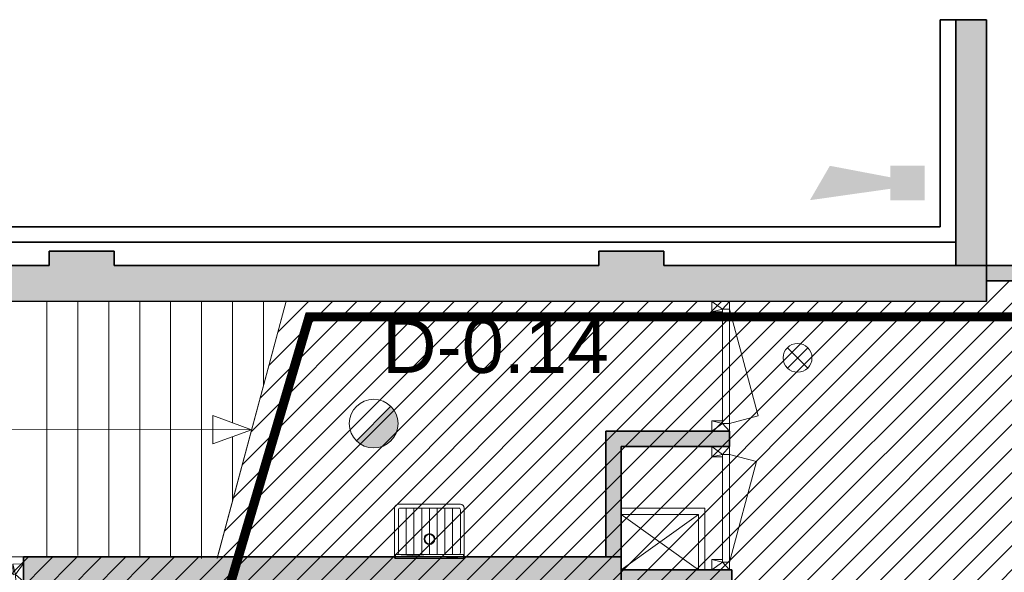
# Model space of a CAD drawing. Header units: millimetres. Extents: x -13022 to 1371524, y -38729 to 632593.
# Tile 15 of 256: x 451410 to 457778, y 584321 to 587897. Entities that reach past the tile are written whole.
import ezdxf

# ---------------------------------------------------------------- set-up
doc = ezdxf.new("R2010")
doc.units = ezdxf.units.MM
doc.header["$LTSCALE"] = 35
doc.linetypes.add('AI9-LType1', pattern=[1.69333, 0.846665, -0.846665])
for name, color, linetype, lineweight in [('A LIJN 1', 1, 'Continuous', 20), ('A LIJN 2', 2, 'Continuous', 35), ('A LIJN 5', 5, 'Continuous', 13), ('A LIJN 9', 252, 'Continuous', 18), ('Al65----_beveiliging-inst', 92, 'Continuous', 9), ('brandveiligheid voorzieningen', 10, 'Continuous', 9)]:
    doc.layers.add(name, color=color, linetype=linetype, lineweight=lineweight)
doc.layers.add('Al$8a---_hulplijnen', color=6, linetype='Continuous', plot=False)
doc.styles.add('Arial16', font='arial.ttf', dxfattribs={"height": 0.35})

# ---------------------------------------------------------------- blocks, each defined once
blk = doc.blocks.new('wast4')
at = {"layer": 'A LIJN 1', "linetype": 'Continuous'}
for p, q in [((-0.15, 0.325), (-0.15, 0.025)), ((-0.1, 0.325), (-0.1, 0.025)), ((-0.05, 0.325), (-0.05, 0.025)), ((0, 0.325), (0, 0.025)), ((0.05, 0.325), (0.05, 0.025)), ((0.1, 0.325), (0.1, 0.025)), ((0.15, 0.325), (0.15, 0.025))]:
    blk.add_line(p, q, dxfattribs=at)
at = {"layer": 'A LIJN 1', "linetype": 'Continuous', "flags": 128}
for points in [[(0.225, 0.02), (0.225, 0.325, 0.414213), (0.2, 0.35), (-0.2, 0.35, 0.414213), (-0.225, 0.325), (-0.225, 0.02)], [(0.19, 0.025, 0.414213), (0.2, 0.035), (0.2, 0.315, 0.414214), (0.19, 0.325), (-0.19, 0.325, 0.414214), (-0.2, 0.315), (-0.2, 0.035, 0.414213), (-0.19, 0.025)]]:
    blk.add_lwpolyline(points, format="xyb", dxfattribs=at)
at = {"layer": 'A LIJN 1', "linetype": 'Continuous'}
for radius in [0.035, 0.03]:
    blk.add_arc((0, 0.125), radius, 0, 359.99941, dxfattribs=at)
mesh = blk.add_polyface(dxfattribs=at)
corners = [(0.2229, 0.001), (0.224, 0.0021), (0.2219, 0.0004), (0.2219, 0.0246), (0.2215, 0.0248), (0.2212, 0.0249), (0.2235, 0.0015), (0.2232, 0.0012), (-0.2215, 0.0002), (-0.22, 0), (-0.2229, 0.001), (-0.2204, 0.025), (-0.2212, 0.0249), (-0.22, 0.025), (0.22, 0), (0.2245, 0.0027), (0.2249, 0.0042), (0.225, 0.005), (0.2249, 0.0038), (-0.2215, 0.0248), (-0.2219, 0.0246), (-0.2245, 0.0027), (-0.225, 0.005), (-0.2249, 0.0038), (-0.2249, 0.0042), (0.2248, 0.0035), (-0.2223, 0.0005), (-0.2219, 0.0004), (-0.2226, 0.0007), (-0.2235, 0.0015), (-0.2238, 0.0018), (0.2223, 0.0005), (0.2212, 0.0001), (-0.225, 0.0046), (-0.225, 0.02), (-0.2249, 0.0208), (-0.225, 0.0204), (0.2229, 0.024), (0.2223, 0.0245), (0.2238, 0.0018), (0.2245, 0.0223), (0.224, 0.0229), (-0.2249, 0.0212), (-0.2248, 0.0215), (0.2243, 0.0226), (0.22, 0.025), (0.2235, 0.0235), (0.2238, 0.0232), (0.2208, 0.0001), (0.2204, 0), (0.225, 0.02), (0.2248, 0.0215), (0.2246, 0.0219), (-0.2208, 0.0001), (-0.2238, 0.0232), (-0.224, 0.0229), (-0.2226, 0.0243), (-0.2246, 0.0219), (-0.2212, 0.0001), (-0.2245, 0.0223), (-0.2243, 0.0226), (-0.2204, 0), (-0.224, 0.0021), (0.225, 0.0046), (-0.2229, 0.024), (0.2249, 0.0212), (0.2249, 0.0208), (0.2243, 0.0024), (-0.2248, 0.0035), (-0.2246, 0.0031), (0.2208, 0.0249), (-0.2243, 0.0024), (0.225, 0.0204), (0.2232, 0.0238), (-0.2208, 0.0249), (0.2246, 0.0031), (0.2215, 0.0002), (-0.2232, 0.0238), (-0.2235, 0.0235), (-0.2232, 0.0012), (0.2226, 0.0243), (-0.2223, 0.0245), (0.2226, 0.0007), (0.2204, 0.025)]
mesh.append_faces([[corners[k] for k in face] for face in [(6, 0, 7), (26, 10, 28), (24, 22, 33), (34, 35, 36), (59, 55, 60), (21, 68, 69), (38, 37, 80)]], dxfattribs={"vtx0": -1})
mesh.append_faces([[corners[k] for k in face] for face in [(11, 12, 13), (16, 17, 18), (23, 22, 24), (29, 10, 30), (31, 0, 2), (3, 37, 38), (46, 37, 47), (30, 10, 62), (47, 37, 41), (51, 40, 65), (14, 13, 9), (57, 55, 59), (54, 64, 78)]], dxfattribs={"vtx0": -1, "vtx1": -1})
mesh.append_faces([[corners[k] for k in face] for face in [(0, 1, 2), (8, 9, 10), (14, 2, 15), (1, 15, 2), (21, 9, 22), (23, 21, 22), (14, 32, 2), (22, 9, 13), (5, 40, 41), (14, 15, 17), (14, 17, 45), (53, 9, 8), (21, 10, 9), (34, 43, 35), (5, 41, 37), (34, 13, 43), (5, 45, 50), (57, 56, 55), (17, 15, 18), (3, 5, 37), (21, 62, 10), (50, 65, 40), (20, 13, 12), (5, 50, 40), (26, 8, 10), (43, 13, 56), (20, 56, 13)]], dxfattribs={"vtx0": -1, "vtx1": -1, "vtx2": -1})
mesh.append_faces([[corners[k] for k in face] for face in [(15, 25, 18), (54, 56, 64), (50, 66, 65), (14, 45, 13)]], dxfattribs={"vtx0": -1, "vtx2": -1})
mesh.append_faces([[corners[k] for k in face] for face in [(19, 20, 12), (42, 35, 43), (48, 32, 49), (58, 53, 8), (63, 17, 16), (71, 62, 21), (72, 66, 50), (76, 2, 32), (77, 78, 64), (83, 45, 70)]], dxfattribs={"vtx1": -1})
mesh.append_faces([[corners[k] for k in face] for face in [(6, 39, 0), (17, 50, 45), (54, 55, 56), (57, 43, 56), (39, 1, 0), (5, 70, 45), (14, 49, 32), (34, 22, 13), (23, 68, 21)]], dxfattribs={"vtx1": -1, "vtx2": -1})
mesh.append_faces([[corners[k] for k in face] for face in [(3, 4, 5), (26, 27, 8), (40, 44, 41), (51, 52, 40), (53, 61, 9), (1, 67, 15), (46, 73, 37), (11, 74, 12), (15, 75, 25), (29, 79, 10), (20, 81, 56), (31, 82, 0)]], dxfattribs={"vtx2": -1})
blk = doc.blocks.new('Nevenindicator')
at = {"layer": 'Al65----_beveiliging-inst', "color": 92, "ltscale": 0.7}
for p, q in [((159.19, -81.94), (161.37, -79.75)), ((159.19, -79.75), (161.37, -81.94))]:
    blk.add_line(p, q, dxfattribs=at)
blk.add_circle((160.28, -80.84), 1.55, dxfattribs=at)
blk = doc.blocks.new('Signaalgever (akoestisch)')
at = {"layer": 'Al65----_beveiliging-inst', "color": 10, "linetype": 'Continuous'}
for points in [[(3.71, 0), (3.71, 3.71), (0, 0), (0, 3.71)], [(10.23, 0), (12.38, 3.71), (3.71, 1.24), (3.71, 2.48)]]:
    blk.add_solid(points, dxfattribs=at)
blk = doc.blocks.new('Brandmelder')
at = {"layer": 'brandveiligheid voorzieningen'}
blk.add_hatch(color=256, dxfattribs=at).paths.add_polyline_path([(76.62, -89.8, 0.198912), (75.85, -87.94), (72.13, -91.66, 0.668179)])
blk.add_line((72.13, -91.66), (75.85, -87.94), dxfattribs=at)
blk.add_circle((73.99, -89.8), 2.63, dxfattribs=at)

msp = doc.modelspace()

# ---------------------------------------------------------------- hatches: boundary and pattern name
at = {"layer": 'A LIJN 9', "ltscale": 0.1}
h = msp.add_hatch(color=256, dxfattribs=at)
h.dxf.hatch_style = 1
h.paths.add_polyline_path([(457663.596, 587897.327), (457463.596, 587897.327), (457463.596, 586307.35), (457663.596, 586307.35)])
h.paths.add_polyline_path([(458763.599, 586307.35), (457663.596, 586307.35), (457663.596, 586306.935), (457663.593, 586207.35), (458763.599, 586207.35)])
h = msp.add_hatch(color=256, dxfattribs=at)
h.dxf.hatch_style = 1
h.paths.add_polyline_path([(457663.596, 586307.35), (455576.709, 586307.35), (455576.755, 586399.124), (455156.757, 586399.287), (455156.726, 586307.35), (452021.472, 586307.35), (452021.503, 586399.572), (451601.505, 586399.734), (451601.459, 586307.35), (448348.621, 586307.351), (448348.621, 585932.325), (448435.596, 585932.325), (448435.626, 586075.511), (457663.589, 586074.101)])
h = msp.add_hatch(dxfattribs=at)
h.set_pattern_fill('ANSI31', color=256, scale=35)
h.paths.add_polyline_path([(444741.531, 570000.482), (445305.609, 576950.488), (447882.678, 576741.321), (447954.321, 577553.51), (447948.474, 584420.823), (452689.556, 584420.827), (453132.994, 586074.793), (457663.589, 586074.793), (457663.596, 586207.35), (458763.599, 586207.35), (458763.599, 580393.355), (458988.597, 580393.355), (458988.597, 576496.967), (462476.512, 576204.611), (462711.398, 579224.74), (477094.664, 578057.363), (476853.456, 575069.995), (477168.311, 575044.429), (477176.555, 575145.953), (477719.536, 575101.848), (477711.428, 575002.039), (477863.139, 574989.726), (477863.139, 570000.482)])
h = msp.add_hatch(color=256, dxfattribs=at)
h.dxf.hatch_style = 1
h.paths.add_polyline_path([(456000.461, 585234.498), (455200.458, 585234.646), (455200.321, 584420.832), (455300.311, 584420.833), (455300.433, 585134.629), (456000.446, 585134.497)])
h.paths.add_polyline_path([(456016.086, 584336.423), (455300.306, 584336.2), (455300.311, 584270.836), (455300.311, 584261.2), (456016.101, 584261.423)])
h.paths.add_polyline_path([(455300.293, 584306.07), (455265.059, 584270.836), (455300.307, 584270.836)])
h = msp.add_hatch(color=256, dxfattribs=at)
h.dxf.hatch_style = 1
h.paths.add_polyline_path([(455300.3, 584420.833), (451434.669, 584420.824), (451434.665, 584270.828), (454190.77, 584270.834), (454190.402, 581460.357), (451981.616, 581459.657), (451981.494, 581909.644), (451881.488, 581909.616), (451881.656, 581359.643), (454190.391, 581360.361), (454190.193, 579851.494), (451882.114, 579850.74), (451882.144, 579750.739), (454190.181, 579751.497), (454189.868, 577351.445), (454339.862, 577351.426), (454339.881, 577492.356), (455917.968, 577492.152), (455918.048, 577210.379), (456018.054, 577210.408), (456017.627, 578724.597), (455917.621, 578724.57), (455917.941, 577592.152), (454339.893, 577592.354), (454340.175, 579751.54), (456017.337, 579752.068), (456017.307, 579852.068), (454340.186, 579851.537), (454340.324, 580879.676), (456017.017, 580879.537), (456017.032, 580979.535), (454340.335, 580979.673), (454340.469, 582006.864), (456016.712, 582006.717), (456016.712, 582106.715), (454340.48, 582106.861), (454340.618, 583134.066), (456016.376, 583133.957), (456016.391, 583233.955), (454340.629, 583234.079), (454340.764, 584270.834), (455265.059, 584270.836), (455300.293, 584306.07), (455300.281, 584336.2)])

# ---------------------------------------------------------------- linework, layer by layer
at = {"layer": 'A LIJN 1', "linetype": 'Continuous'}
for p, q in [((451586.475, 586074.069, -17276054.382), (451586.322, 584420.811, -17276054.382)), ((451786.487, 586075.049, -17276054.382), (451786.319, 584430.113, -17276054.382)), ((451986.484, 586074.013, -17276054.382), (451986.316, 584420.779, -17276054.382)), ((452186.328, 584420.764, -17276054.382), (452186.481, 586074.996, -17276054.382)), ((452386.493, 586073.96, -17276054.382), (452386.325, 584420.748, -17276054.382)), ((452586.322, 584411.414, -17276054.382), (452586.49, 586074.942, -17276054.382)), ((453133.014, 586074.87, -17276054.382), (452687.03, 584411.406, -17276054.382)), ((452786.487, 586073.905, -17276054.382), (452786.411, 585289.24, -17276054.382)), ((452986.438, 585528.111, -17276054.382), (452986.484, 586074.889, -17276054.382)), ((452660.297, 585153.174, -17276054.382), (452660.312, 585335.156, -17276054.382)), ((452660.312, 585335.156, -17276054.382), (452910.297, 585244.128, -17276054.382)), ((452910.297, 585244.145, -17276054.382), (451186.405, 585244.367, -17276054.382)), ((452910.297, 585244.128, -17276054.382), (452660.297, 585153.174, -17276054.382)), ((452786.395, 585199.054, -17276054.382), (452786.365, 584781.873, -17276054.382)), ((455300.372, 584736.203, 15000.001), (455840.381, 584736.367, 15000.001)), ((455840.381, 584736.367, 15000.001), (455840.32, 584336.369, 15000.001)), ((455800.372, 584696.356, 15000.001), (455300.311, 584336.199, 15000.001)), ((455300.372, 584696.203, 15000.001), (455800.372, 584696.356, 15000.001)), ((455300.372, 584696.203, 15000.001), (455800.311, 584336.357, 15000.001)), ((455800.372, 584696.356, 15000.001), (455800.311, 584336.357, 15000.001))]:
    msp.add_line(p, q, dxfattribs=at)
at = {"layer": 'A LIJN 2'}
for p, q in [((457363.597, 587897.327), (457363.597, 586556.792)), ((457463.596, 587897.327), (457363.597, 587897.327)), ((457463.596, 586306.935), (457463.596, 587897.327)), ((457663.596, 587897.327), (457463.596, 587897.327)), ((457663.596, 586306.935), (457663.596, 587897.327)), ((457363.597, 586556.792), (448701.599, 586556.792)), ((457463.596, 586456.791), (448601.6, 586456.791)), ((457663.596, 586307.35), (458763.599, 586307.35)), ((457663.596, 586207.35), (458763.599, 586207.35)), ((455200.458, 585234.646, -17276054.382), (455200.321, 584420.84, -17276054.382)), ((456000.461, 585234.498, -17276054.382), (455200.458, 585234.646, -17276054.382)), ((456000.461, 585234.498, -17276054.382), (456000.446, 585134.497, -17276054.382)), ((455300.433, 585134.629, -17276054.382), (455300.311, 584420.823, -17276054.382)), ((456000.446, 585134.497, -17276054.382), (455300.433, 585134.629, -17276054.382)), ((451434.665, 584270.828, -17276054.382), (451434.669, 584420.824, -17276054.382)), ((451434.669, 584420.824, -17276054.382), (455300.3, 584420.833, -17276054.382)), ((455300.311, 584270.836, -17276054.382), (455300.3, 584420.833, -17276054.382)), ((455300.281, 584336.2), (456016.086, 584336.423)), ((455300.311, 584261.2), (455300.281, 584336.2)), ((456016.101, 584261.423), (456016.086, 584336.423))]:
    msp.add_line(p, q, dxfattribs=at)
for points, invisible_edges in [([(451601.459, 586307.35, -17276054.382), (451601.505, 586399.734, -17276054.382), (452021.472, 586307.35, -17276054.382)], 14), ([(452021.472, 586307.35, -17276054.382), (451601.505, 586399.734, -17276054.382), (452021.503, 586399.572, -17276054.382)], 1), ([(455576.709, 586307.35, -17276054.382), (455156.726, 586307.35, -17276054.382), (455156.757, 586399.287, -17276054.382)], 13), ([(455576.709, 586307.35, -17276054.382), (455156.757, 586399.287, -17276054.382), (455576.755, 586399.124, -17276054.382)], 1), ([(448348.621, 586307.351, -17276054.382), (451601.459, 586307.35, -17276054.382), (448435.626, 586075.511, -17276054.382)], 14), ([(457663.589, 586074.101, -17276054.382), (448435.626, 586075.511, -17276054.382), (452021.472, 586307.35, -17276054.382)], 14), ([(452021.472, 586307.35, -17276054.382), (455156.726, 586307.35, -17276054.382), (457663.589, 586074.101, -17276054.382)], 14), ([(455576.709, 586307.35, -17276054.382), (457663.596, 586307.35, -17276054.382), (457663.589, 586074.101, -17276054.382)], 12)]:
    msp.add_3dface(points, dxfattribs=dict(at, invisible_edges=invisible_edges))
at = {"layer": 'A LIJN 5', "linetype": 'Continuous'}
for p, q in [((455955.463, 585301.508, -17276054.382), (455955.6, 586007.162, -17276054.382)), ((456000.598, 586024.136, -17276054.382), (456000.461, 585284.497, -17276054.382)), ((456000.598, 586024.134, -17276054.382), (456185.352, 585334.178, -17276054.382)), ((456000.476, 585284.498, -17276054.382), (456185.352, 585334.179, -17276054.382)), ((455955.432, 585067.499, -17276054.382), (455955.951, 584403.406, -17276054.382)), ((456000.964, 584386.419, -17276054.382), (456000.446, 585084.499, -17276054.382)), ((456000.446, 585084.497, -17276054.382), (456175.586, 585037.707, -17276054.382)), ((456000.964, 584386.419, -17276054.382), (456175.586, 585037.707, -17276054.382))]:
    msp.add_line(p, q, dxfattribs=at)
at = {"layer": 'A LIJN 9', "ltscale": 0.1, "elevation": -17276054.382}
msp.add_lwpolyline([(444741.531, 570000.482), (445305.609, 576950.488), (447882.678, 576741.321), (447954.321, 577553.51), (447948.474, 584420.823), (452689.556, 584420.827), (453132.994, 586074.793), (457663.589, 586074.793), (457663.596, 586207.35), (458763.599, 586207.35), (458763.599, 580393.355), (458988.597, 580393.355), (458988.597, 576496.967), (462476.512, 576204.611), (462711.398, 579224.74), (477094.664, 578057.363), (476853.456, 575069.995), (477168.311, 575044.429), (477176.555, 575145.953), (477719.536, 575101.848), (477711.428, 575002.039), (477863.139, 574989.726), (477863.139, 570000.482), (444741.531, 570000.482)], dxfattribs=at)
at = {"layer": 'Al65----_beveiliging-inst', "color": 92, "linetype": 'AI9-LType1', "lineweight": 0, "ltscale": 0.1, "const_width": 60, "flags": 128}
msp.add_lwpolyline([(445709.999, 584112.853), (452733.178, 584112.853), (453282.447, 585974.458), (458648.45, 585974.458), (458648.45, 580467.249), (459977.751, 579704.901)], dxfattribs=at)

# ---------------------------------------------------------------- block references
at = {"ltscale": 0.1, "xscale": 60, "yscale": 60, "zscale": 60, "rotation": 180}
msp.add_blockref('Signaalgever (akoestisch)', (457263.599, 586951.811), dxfattribs=at)
at = {"layer": 'Al$8a---_hulplijnen', "linetype": 'Continuous', "xscale": 999.9999218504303, "yscale": 999.9999218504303, "zscale": 100000, "rotation": 359.9950005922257}
msp.add_blockref('wast4', (454060.23, 584411.295, 15000.001), dxfattribs=at)
at = {"layer": 'Al65----_beveiliging-inst', "xscale": 60, "yscale": 60, "zscale": 60}
for name, p in [('Nevenindicator', (446824.197, 590559.3)), ('Brandmelder', (449260.042, 590671.666))]:
    msp.add_blockref(name, p, dxfattribs=at)

# ---------------------------------------------------------------- texts
at = {"layer": 'A LIJN 1', "color": 1, "linetype": 'ByBlock', "style": 'Arial16'}
msp.add_text('D-0.14', height=350, dxfattribs=at).set_placement((453753.566, 585611.898))

# ---------------------------------------------------------------- meshes
at = {"layer": 'A LIJN 5', "linetype": 'Continuous'}
mesh = msp.add_polyface(dxfattribs=at)
corners = [(455886.447, 586007.524, -17276054.382), (455955.432, 586007.512, -17276054.382), (455955.447, 586024.519, -17276054.382), (455886.447, 586074.516, -17276054.382), (456000.446, 586074.509, -17276054.382), (456000.446, 586024.512, -17276054.382)]
mesh.append_faces([[corners[k] for k in face] for face in [(3, 2, 4)]], dxfattribs={"vtx0": -1, "vtx1": -1})
mesh.append_faces([[corners[k] for k in face] for face in [(3, 0, 2)]], dxfattribs={"vtx1": -1, "vtx2": -1})
mesh.append_faces([[corners[k] for k in face] for face in [(0, 1, 2), (2, 5, 4)]], dxfattribs={"vtx2": -1})
mesh = msp.add_polyface(dxfattribs=at)
corners = [(455886.463, 585234.522, -17276054.382), (456000.461, 585234.498, -17276054.382), (455955.478, 585284.5, -17276054.382), (456000.461, 585284.497, -17276054.382), (455886.463, 585301.514, -17276054.382), (455955.463, 585301.508, -17276054.382)]
mesh.append_faces([[corners[k] for k in face] for face in [(0, 2, 4)]], dxfattribs={"vtx0": -1, "vtx1": -1})
mesh.append_faces([[corners[k] for k in face] for face in [(0, 1, 2)]], dxfattribs={"vtx1": -1, "vtx2": -1})
mesh.append_faces([[corners[k] for k in face] for face in [(1, 3, 2), (2, 5, 4)]], dxfattribs={"vtx2": -1})
mesh = msp.add_polyface(dxfattribs=at)
corners = [(455955.447, 585084.507, -17276054.382), (456000.446, 585084.499, -17276054.382), (456000.446, 585134.496, -17276054.382), (455886.447, 585134.503, -17276054.382), (455886.447, 585067.511, -17276054.382), (455955.432, 585067.499, -17276054.382)]
mesh.append_faces([[corners[k] for k in face] for face in [(0, 4, 5)]], dxfattribs={"vtx0": -1})
mesh.append_faces([[corners[k] for k in face] for face in [(0, 3, 4), (0, 2, 3)]], dxfattribs={"vtx0": -1, "vtx2": -1})
mesh.append_faces([[corners[k] for k in face] for face in [(0, 1, 2)]], dxfattribs={"vtx2": -1})
mesh = msp.add_polyface(dxfattribs=at)
corners = [(451384.265, 584306.046, -17276054.382), (451433.643, 584375.246, -17276054.382), (451366.657, 584374.667, -17276054.382), (451384.662, 584261.053, -17276054.382), (451434.665, 584261.509, -17276054.382), (451367.267, 584305.88, -17276054.382)]
mesh.append_faces([[corners[k] for k in face] for face in [(0, 2, 5)]], dxfattribs={"vtx0": -1})
mesh.append_faces([[corners[k] for k in face] for face in [(0, 1, 2), (0, 4, 1)]], dxfattribs={"vtx0": -1, "vtx2": -1})
mesh.append_faces([[corners[k] for k in face] for face in [(0, 3, 4)]], dxfattribs={"vtx2": -1})
mesh = msp.add_polyface(dxfattribs=at)
corners = [(455955.966, 584386.412, -17276054.382), (455886.951, 584336.381, -17276054.382), (455886.951, 584403.388, -17276054.382), (455955.951, 584403.406, -17276054.382), (456000.964, 584386.419, -17276054.382), (456001.331, 584336.42, -17276054.382)]
mesh.append_faces([[corners[k] for k in face] for face in [(0, 2, 3)]], dxfattribs={"vtx0": -1})
mesh.append_faces([[corners[k] for k in face] for face in [(0, 1, 2), (0, 5, 1)]], dxfattribs={"vtx0": -1, "vtx2": -1})
mesh.append_faces([[corners[k] for k in face] for face in [(0, 4, 5)]], dxfattribs={"vtx2": -1})

doc.saveas('drawing.dxf')
